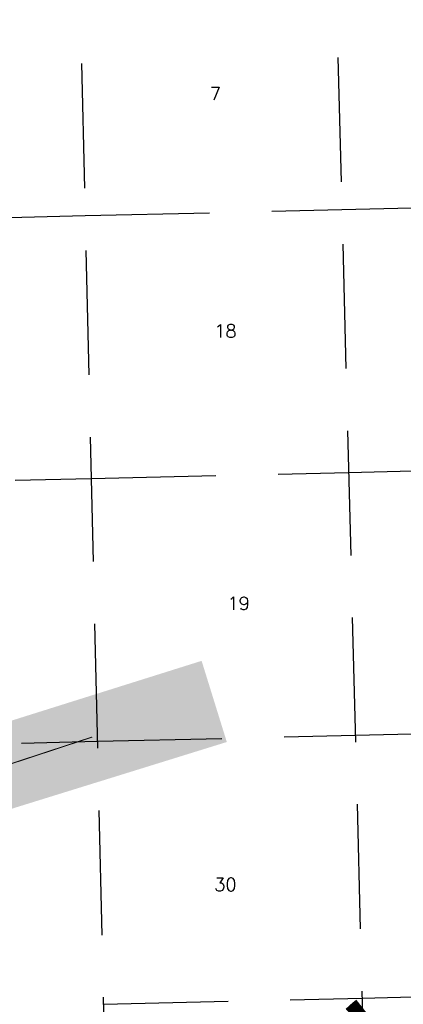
# Model space of a CAD drawing. Header units: feet. Extents: x 18803 to 104580, y -6601 to 116448.
# Tile 15 of 95: x 50577 to 58278, y 26047 to 45816. Entities that reach past the tile are written whole.
import ezdxf

# ---------------------------------------------------------------- set-up
doc = ezdxf.new("R2010")
doc.units = ezdxf.units.FT
doc.header["$LTSCALE"] = 100
doc.header["$MEASUREMENT"] = 0
doc.linetypes.add('DASHED', pattern=[0.75, 0.5, -0.25])
for name, color, linetype in [('ELPC BOLD TITLE SHEET', 3, 'Continuous'), ('ELRGOV-SECTION', 253, 'DASHED'), ('ET-SEC NUMBS', 253, 'Continuous'), ('SL-MATCH', 253, 'Continuous'), ('ST-MATCH', 3, 'Continuous')]:
    doc.layers.add(name, color=color, linetype=linetype)
doc.styles.add('L2640', font='simplex.shx', dxfattribs={"height": 264})

msp = doc.modelspace()

# ---------------------------------------------------------------- linework, layer by layer
at = {"layer": 'ELPC BOLD TITLE SHEET', "const_width": 500}
for points in [[(44994.43259227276, 25873.12758118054), (44997.59958026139, 25871.48795404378), (44997.59958017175, 25871.48795408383)], [(57288.89684756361, 25770.76242365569), (57334.35467163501, 25812.42457833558), (57334.40161920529, 25812.46746745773), (57370.26954677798, 25845.12932398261), (57414.89629305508, 25885.28607974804), (57415.38051522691, 25885.70760158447), (57445.99165082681, 25911.48308022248), (57488.23078497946, 25944.44365147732), (57488.3414802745, 25944.53063111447)]]:
    msp.add_lwpolyline(points, dxfattribs=at)
at = {"layer": 'ELRGOV-SECTION', "ltscale": 50}
for p, q in [((51645.48668887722, 52432.13637620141), (52380.57194310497, 20772.80856508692)), ((56774.38086771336, 52555.88980093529), (57585.54076641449, 20897.66754421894))]:
    msp.add_line(p, q, dxfattribs=at)
for points in [[(51891.03030459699, 41882.09302926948), (57045.10648494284, 42003.15397498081), (62321.06518778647, 42129.04461419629), (67596.77938726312, 42258.21288649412), (71490.29783641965, 42353.54008433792)], [(20356.75198533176, 41184.34175579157), (25507.76874967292, 41295.46760615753), (30783.91814754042, 41408.2362713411), (36059.79023710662, 41524.28209286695), (41339.17245472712, 41640.37892530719), (46615.25931001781, 41759.70905424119), (51891.02511931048, 41882.31560871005)], [(52013.9571690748, 36605.43301600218), (57180.46929355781, 36726.78606200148), (62456.42799640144, 36852.67670121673), (67732.14219587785, 36981.84497351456), (69443.85632068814, 37023.75383131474)], [(20467.2067512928, 35907.52402952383), (25630.69848788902, 36018.91900964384), (30906.84788575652, 36131.68767482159), (36182.71997532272, 36247.73349634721), (41462.10219294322, 36363.83032879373), (46738.18904823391, 36483.16045772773), (52013.94939114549, 36605.76688516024)], [(52136.88403355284, 31328.77300274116), (57315.83210217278, 31450.41814902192), (62591.79080501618, 31576.30878823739), (67867.50500449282, 31705.47706053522), (68248.78786199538, 31714.81222277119)], [(38474.35569814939, 31018.87606613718), (41585.03193115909, 31087.28173228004), (46861.11878644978, 31206.61186121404), (52136.87366298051, 31329.21816161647)], [(52259.81089803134, 26052.1129894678), (57451.19491078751, 26174.0502360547), (62727.15361363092, 26299.94087527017), (68002.86781310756, 26429.109147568), (68249.02616425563, 26435.13598066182)]]:
    msp.add_lwpolyline(points, dxfattribs=at)
at = {"layer": 'SL-MATCH', "const_width": 20}
msp.add_lwpolyline([(40967.23025008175, 27770.11860674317), (52031.75944042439, 31413.10269017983)], dxfattribs=at)
at = {"layer": 'ST-MATCH', "color": 155}
msp.add_solid([(44053.32993366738, 27998.90245631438), (43560.25407431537, 29587.71099718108), (54735.06560880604, 31313.9060341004), (54229.34678086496, 32943.45324853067)], dxfattribs=at)

# ---------------------------------------------------------------- texts
at = {"layer": 'ET-SEC NUMBS', "style": 'L2640'}
for s, p in [('7', (54392.23074610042, 44197.33504940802)), ('18', (54480.51716466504, 39434.48516029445)), ('19', (54745.37011598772, 33966.03064935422)), ('30', (54480.51716466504, 28321.17328370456))]:
    msp.add_text(s, height=264, dxfattribs=at).set_placement(p)

doc.saveas('drawing.dxf')
